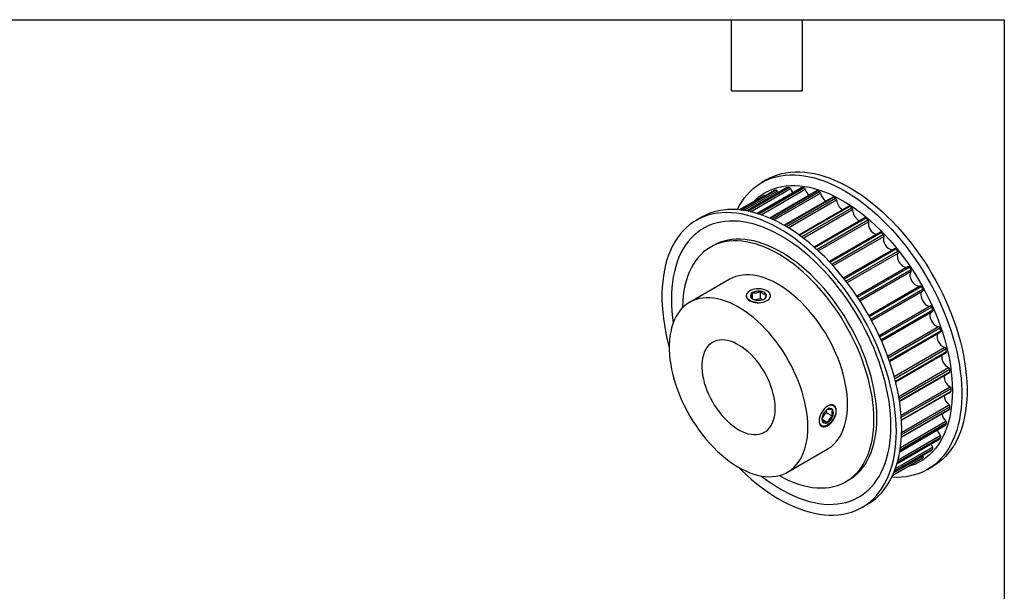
# Model space of a CAD drawing. Header units: millimetres. Extents: x 13 to 546, y 13 to 419.
# Tile 4 of 4: x 335 to 546, y 297 to 419. Entities that reach past the tile are written whole.
import ezdxf

# ---------------------------------------------------------------- set-up
doc = ezdxf.new("R2010")
doc.units = ezdxf.units.MM
doc.header["$LTSCALE"] = 2
doc.layers.add('TEXT', color=140, linetype='Continuous', lineweight=25)

msp = doc.modelspace()

# ---------------------------------------------------------------- linework, layer by layer
for p, q in [((495.275, 384.865), (494.144, 384.211)), ((496.79, 382.482), (489.614, 378.34)), ((489.617, 378.34), (496.806, 382.49)), ((489.737, 378.326), (497.163, 382.613)), ((490.274, 378.255), (497.459, 382.402)), ((499.613, 383.122), (490.977, 378.137)), ((490.991, 378.134), (499.655, 383.136)), ((491.241, 378.086), (500.05, 383.171)), ((491.773, 377.971), (500.338, 382.915)), ((502.697, 383.1), (493.17, 377.601)), ((493.202, 377.591), (502.768, 383.114)), ((493.538, 377.487), (503.193, 383.061)), ((494.036, 377.322), (503.465, 382.765)), ((505.974, 382.417), (495.897, 376.599)), ((495.948, 376.577), (506.075, 382.424)), ((496.336, 376.405), (506.52, 382.284)), ((496.79, 382.482), (496.806, 382.49)), ((496.792, 376.194), (506.772, 381.955)), ((494.599, 381.4), (489.347, 378.368)), ((509.371, 381.087), (498.942, 375.066)), ((499.013, 375.026), (509.503, 381.081)), ((499.431, 374.781), (509.958, 380.858)), ((499.841, 374.532), (510.183, 380.503)), ((512.81, 379.14), (502.152, 372.987)), ((502.242, 372.921), (512.974, 379.117)), ((502.672, 372.604), (513.43, 378.814)), ((503.036, 372.33), (513.623, 378.441)), ((481.27, 376.78), (480.139, 376.127)), ((516.217, 376.62), (505.407, 370.38)), ((505.516, 370.284), (516.412, 376.574)), ((505.944, 369.899), (516.857, 376.199)), ((506.261, 369.609), (517.015, 375.816)), ((519.514, 373.583), (508.609, 367.288)), ((508.734, 367.155), (519.74, 373.509)), ((509.148, 366.711), (520.165, 373.071)), ((509.418, 366.415), (520.283, 372.687)), ((483.815, 370.743), (483.179, 370.376)), ((522.628, 370.097), (511.668, 363.771)), ((511.807, 363.597), (522.882, 369.991)), ((512.195, 363.101), (523.278, 369.499)), ((512.42, 362.81), (523.354, 369.122)), ((525.489, 366.24), (514.51, 359.902)), ((514.657, 359.683), (525.77, 366.098)), ((515.011, 359.146), (526.127, 365.563)), ((515.19, 358.87), (526.159, 365.203)), ((487.178, 363.448), (478.693, 358.549)), ((491.596, 361.02), (491.465, 360.944)), ((492.21, 359.287), (492.21, 360.666)), ((493.883, 359.401), (493.883, 360.925)), ((517.065, 355.766), (528.04, 362.102)), ((517.216, 355.497), (528.338, 361.918)), ((517.528, 354.932), (528.648, 361.352)), ((517.664, 354.681), (528.641, 361.018)), ((519.28, 351.451), (530.236, 357.775)), ((519.426, 351.134), (530.529, 357.543)), ((519.688, 350.552), (530.786, 356.959)), ((519.786, 350.33), (530.76, 356.665)), ((521.109, 347.052), (532.013, 353.347)), ((521.24, 346.691), (532.294, 353.072)), ((521.447, 346.106), (532.492, 352.482)), ((521.513, 345.916), (532.45, 352.229)), ((522.515, 342.673), (533.331, 348.916)), ((522.624, 342.271), (533.594, 348.604)), ((522.772, 341.697), (533.729, 348.023)), ((522.812, 341.539), (533.676, 347.81)), ((523.481, 338.417), (534.16, 344.582)), ((523.557, 337.98), (534.4, 344.239)), ((523.646, 337.431), (534.468, 343.679)), ((523.666, 337.305), (534.408, 343.506)), ((524.006, 334.392), (534.482, 340.44)), ((524.04, 333.925), (534.694, 340.075)), ((524.071, 333.416), (534.694, 339.548)), ((524.076, 333.319), (534.631, 339.413)), ((507.953, 335.384), (508.025, 334.906)), ((524.068, 329.693), (534.341, 335.623)), ((524.072, 329.761), (534.4, 335.723)), ((524.094, 330.216), (534.468, 336.205)), ((524.111, 330.707), (534.291, 336.584)), ((507.09, 333.514), (508.284, 332.825)), ((508.025, 334.906), (509.345, 334.144)), ((508.153, 332.04), (508.284, 332.116)), ((523.708, 326.542), (533.542, 332.22)), ((523.715, 326.585), (533.594, 332.288)), ((523.779, 326.971), (533.729, 332.715)), ((523.854, 327.479), (533.589, 333.099)), ((523.117, 324.005), (532.254, 329.28)), ((523.123, 324.027), (532.294, 329.322)), ((523.208, 324.322), (532.492, 329.682)), ((523.346, 324.841), (532.393, 330.064)), ((499.691, 322.175), (508.177, 327.074)), ((522.509, 322.253), (530.505, 326.869)), ((522.512, 322.261), (530.529, 326.889)), ((522.583, 322.44), (530.786, 327.176)), ((522.774, 322.953), (530.73, 327.546)), ((530.529, 326.889), (530.505, 326.869)), ((522.181, 321.49), (528.338, 325.044)), ((522.181, 321.49), (528.334, 325.041)), ((522.199, 321.528), (528.648, 325.251)), ((522.407, 322.006), (528.636, 325.602)), ((528.338, 325.044), (528.334, 325.041)), ((528.556, 325.744), (528.636, 325.602)), ((529.641, 322.722), (530.772, 323.375)), ((512.176, 320.145), (512.813, 320.513)), ((515.636, 314.637), (516.768, 315.29))]:
    msp.add_line(p, q)
at = {"flags": 128}
for points in [[(488.915, 378.403), (489.311, 379.164), (489.83, 380.03), (490.393, 380.842), (491.001, 381.597), (491.651, 382.296), (492.343, 382.935), (493.074, 383.515), (493.844, 384.032), (494.651, 384.488), (495.493, 384.88), (496.369, 385.208), (497.276, 385.471), (498.213, 385.668), (499.178, 385.8), (500.169, 385.866), (501.184, 385.866), (502.221, 385.799), (503.277, 385.667), (504.352, 385.468), (505.441, 385.204), (506.544, 384.876), (507.658, 384.483), (508.78, 384.027), (509.909, 383.508), (511.042, 382.928), (512.176, 382.288), (513.31, 381.589), (514.441, 380.833), (515.567, 380.02), (516.685, 379.154), (517.794, 378.235), (518.89, 377.265), (519.973, 376.247), (521.038, 375.182), (522.085, 374.072), (523.111, 372.921), (524.115, 371.73), (525.093, 370.502), (526.044, 369.239), (526.967, 367.943), (527.858, 366.618), (528.717, 365.266), (529.542, 363.89), (530.33, 362.493), (531.081, 361.077), (531.793, 359.646), (532.464, 358.202), (533.093, 356.749), (533.679, 355.289), (534.22, 353.825), (534.716, 352.36), (535.165, 350.898), (535.566, 349.44), (535.919, 347.991), (536.223, 346.554), (536.477, 345.13), (536.681, 343.723), (536.835, 342.337), (536.937, 340.973), (536.988, 339.634), (536.988, 338.324), (536.937, 337.045), (536.835, 335.799), (536.681, 334.589), (536.477, 333.418), (536.223, 332.288), (535.919, 331.201), (535.566, 330.16), (535.165, 329.166), (534.716, 328.222), (534.22, 327.33), (533.679, 326.491), (533.093, 325.707), (532.464, 324.979), (531.793, 324.31), (531.081, 323.701), (530.33, 323.152), (529.542, 322.665), (528.717, 322.241), (527.858, 321.881), (526.967, 321.586), (526.044, 321.355), (525.093, 321.191), (524.115, 321.092), (523.111, 321.059), (522.085, 321.092), (521.996, 321.098)], [(495.275, 384.865), (495.782, 385.141), (496.624, 385.533), (497.5, 385.861), (498.407, 386.124), (499.344, 386.322), (500.309, 386.453), (501.3, 386.519), (502.315, 386.519), (503.352, 386.452), (504.409, 386.32), (505.483, 386.121), (506.573, 385.858), (507.675, 385.529), (508.789, 385.136), (509.911, 384.68), (511.04, 384.161), (512.173, 383.582), (513.308, 382.941), (514.441, 382.242), (515.573, 381.486), (516.698, 380.673), (517.817, 379.807), (518.925, 378.888), (520.022, 377.918), (521.104, 376.9), (522.17, 375.835), (523.217, 374.726), (524.243, 373.574), (525.246, 372.383), (526.224, 371.155), (527.176, 369.892), (528.098, 368.596), (528.99, 367.271), (529.849, 365.919), (530.673, 364.544), (531.462, 363.146), (532.213, 361.731), (532.924, 360.299), (533.595, 358.855), (534.224, 357.402), (534.81, 355.942), (535.351, 354.478), (535.847, 353.013), (536.296, 351.551), (536.697, 350.093), (537.05, 348.644), (537.354, 347.207), (537.609, 345.783), (537.813, 344.376), (537.966, 342.99), (538.068, 341.626), (538.12, 340.287), (538.12, 338.977), (538.068, 337.698), (537.966, 336.452), (537.813, 335.243), (537.609, 334.072), (537.354, 332.941), (537.05, 331.855), (536.697, 330.813), (536.296, 329.82), (535.847, 328.875), (535.351, 327.983), (534.81, 327.144), (534.224, 326.36), (533.595, 325.633), (532.924, 324.963), (532.213, 324.354), (531.462, 323.805), (530.772, 323.375)], [(492.438, 380.152), (492.841, 380.542), (493.534, 381.132), (494.267, 381.661), (495.037, 382.126), (495.844, 382.529), (496.684, 382.867), (497.558, 383.14), (498.461, 383.347), (499.394, 383.487), (500.353, 383.562), (501.336, 383.569), (502.342, 383.51), (503.367, 383.384), (504.411, 383.192), (505.47, 382.934), (506.542, 382.611), (507.625, 382.223), (508.716, 381.772), (509.814, 381.257), (510.915, 380.681), (512.017, 380.045), (513.118, 379.35), (514.216, 378.597), (515.307, 377.788), (516.39, 376.926), (517.463, 376.011), (518.522, 375.046), (519.565, 374.034), (520.591, 372.975), (521.596, 371.873), (522.58, 370.73), (523.539, 369.549), (524.471, 368.332), (525.375, 367.081), (526.248, 365.8), (527.089, 364.491), (527.895, 363.158), (528.665, 361.803), (529.398, 360.429), (530.091, 359.039), (530.743, 357.636), (531.353, 356.223), (531.919, 354.804), (532.44, 353.382), (532.915, 351.959), (533.343, 350.539), (533.722, 349.125), (534.053, 347.719), (534.334, 346.326), (534.565, 344.948), (534.745, 343.588), (534.874, 342.25), (534.952, 340.935), (534.977, 339.648), (534.952, 338.39), (534.874, 337.165), (534.745, 335.975), (534.565, 334.823), (534.334, 333.712), (534.053, 332.643), (533.722, 331.62), (533.343, 330.644), (532.915, 329.718), (532.44, 328.844), (531.919, 328.023), (531.353, 327.257), (530.743, 326.549), (530.091, 325.899), (529.398, 325.309), (528.665, 324.781), (527.895, 324.315), (527.089, 323.912), (526.248, 323.574), (525.375, 323.302), (525.273, 323.275)], [(497.459, 382.402), (497.652, 382.067), (497.689, 382.012)], [(499.613, 383.122), (499.621, 383.127), (499.655, 383.136)], [(522.99, 330.891), (522.964, 332.215), (522.887, 333.567), (522.76, 334.943), (522.581, 336.34), (522.352, 337.755), (522.072, 339.186), (521.744, 340.63), (521.366, 342.083), (520.941, 343.543), (520.469, 345.007), (519.95, 346.472), (519.387, 347.935), (518.779, 349.392), (518.129, 350.841), (517.437, 352.279), (516.706, 353.703), (515.936, 355.109), (515.129, 356.496), (514.287, 357.861), (513.412, 359.199), (512.504, 360.51), (511.567, 361.79), (510.602, 363.036), (509.611, 364.246), (508.596, 365.417), (507.559, 366.548), (506.503, 367.635), (505.429, 368.677), (504.339, 369.671), (503.236, 370.616), (502.122, 371.509), (501, 372.349), (499.871, 373.133), (498.739, 373.861), (497.604, 374.531), (496.47, 375.141), (495.339, 375.691), (494.213, 376.178), (493.095, 376.603), (491.986, 376.963), (490.89, 377.26), (489.808, 377.491), (488.742, 377.656), (487.695, 377.756), (486.669, 377.789), (485.666, 377.757), (484.687, 377.658), (483.736, 377.493), (482.813, 377.263), (481.922, 376.967), (481.063, 376.607), (480.238, 376.183), (479.45, 375.696), (478.699, 375.148), (477.987, 374.538), (477.316, 373.869), (476.687, 373.142), (476.101, 372.358), (475.56, 371.519), (475.065, 370.626), (474.616, 369.682), (474.214, 368.688), (473.861, 367.647), (473.557, 366.56), (473.303, 365.43), (473.099, 364.259), (472.946, 363.049), (472.843, 361.804), (472.792, 360.524), (472.792, 359.214), (472.843, 357.876), (472.946, 356.512), (473.099, 355.125), (473.303, 353.719), (473.557, 352.295), (473.861, 350.857), (474.214, 349.408), (474.343, 348.922)], [(524.121, 331.544), (524.096, 332.868), (524.019, 334.22), (523.891, 335.596), (523.712, 336.993), (523.483, 338.408), (523.204, 339.839), (522.875, 341.283), (522.498, 342.736), (522.073, 344.197), (521.6, 345.661), (521.082, 347.125), (520.518, 348.588), (519.911, 350.045), (519.26, 351.494), (518.569, 352.932), (517.837, 354.356), (517.067, 355.763), (516.261, 357.15), (515.419, 358.514), (514.543, 359.853), (513.636, 361.163), (512.699, 362.443), (511.734, 363.689), (510.743, 364.899), (509.728, 366.07), (508.691, 367.201), (507.634, 368.288), (506.56, 369.33), (505.47, 370.324), (504.368, 371.269), (503.254, 372.162), (502.131, 373.002), (501.003, 373.786), (499.87, 374.514), (498.735, 375.184), (497.601, 375.794), (496.47, 376.344), (495.345, 376.831), (494.226, 377.256), (493.118, 377.617), (492.021, 377.913), (490.939, 378.144), (489.873, 378.31), (488.826, 378.409), (487.8, 378.443), (486.797, 378.41), (485.819, 378.311), (484.867, 378.146), (483.945, 377.916), (483.053, 377.62), (482.194, 377.26), (481.37, 376.836), (481.27, 376.78)], [(521.825, 332.055), (521.799, 333.343), (521.722, 334.657), (521.593, 335.996), (521.413, 337.356), (521.182, 338.734), (520.901, 340.127), (520.57, 341.532), (520.19, 342.946), (519.763, 344.366), (519.288, 345.789), (518.767, 347.212), (518.201, 348.631), (517.591, 350.043), (516.939, 351.446), (516.246, 352.836), (515.513, 354.21), (514.743, 355.565), (513.937, 356.899), (513.096, 358.207), (512.223, 359.488), (511.319, 360.739), (510.386, 361.956), (509.428, 363.138), (508.444, 364.281), (507.439, 365.382), (506.413, 366.441), (505.369, 367.454), (504.31, 368.418), (503.238, 369.333), (502.155, 370.196), (501.064, 371.004), (499.966, 371.757), (498.865, 372.452), (497.763, 373.089), (496.662, 373.665), (495.564, 374.179), (494.473, 374.631), (493.39, 375.018), (492.318, 375.342), (491.259, 375.6), (490.215, 375.792), (489.189, 375.917), (488.184, 375.977), (487.2, 375.969), (486.242, 375.895), (485.309, 375.754), (484.405, 375.547), (483.532, 375.274), (482.691, 374.936), (481.885, 374.534), (481.115, 374.068), (480.382, 373.54), (479.689, 372.95), (479.037, 372.3), (478.427, 371.591), (477.861, 370.826), (477.34, 370.005), (476.865, 369.13), (476.438, 368.204), (476.058, 367.228), (475.727, 366.205), (475.446, 365.137), (475.215, 364.025), (475.035, 362.873), (474.906, 361.683), (474.829, 360.458), (474.803, 359.201), (474.829, 357.913), (474.906, 356.599), (475.035, 355.26), (475.181, 354.13)], [(518.184, 333.423), (518.158, 334.627), (518.08, 335.859), (517.951, 337.114), (517.771, 338.39), (517.539, 339.683), (517.258, 340.991), (516.927, 342.309), (516.548, 343.635), (516.121, 344.964), (515.647, 346.295), (515.128, 347.623), (514.565, 348.944), (513.959, 350.257), (513.312, 351.557), (512.626, 352.841), (511.902, 354.106), (511.142, 355.348), (510.347, 356.565), (509.521, 357.754), (508.665, 358.911), (507.782, 360.033), (506.872, 361.119), (505.94, 362.164), (504.986, 363.166), (504.014, 364.123), (503.026, 365.033), (502.025, 365.892), (501.013, 366.7), (499.992, 367.453), (498.965, 368.15), (497.935, 368.79), (496.905, 369.37), (495.876, 369.889), (494.852, 370.346), (493.835, 370.739), (492.828, 371.068), (491.833, 371.332), (490.853, 371.53), (489.89, 371.662), (488.947, 371.727), (488.025, 371.725), (487.128, 371.656), (486.258, 371.521), (485.417, 371.319), (484.607, 371.052), (483.829, 370.719), (483.087, 370.322), (482.381, 369.862), (481.714, 369.339), (481.088, 368.756), (480.503, 368.114), (479.962, 367.413), (479.465, 366.657), (479.015, 365.847), (478.612, 364.984), (478.256, 364.072), (477.95, 363.112), (477.694, 362.108), (477.488, 361.06), (477.333, 359.973), (477.23, 358.849), (477.178, 357.69), (477.173, 357.37)], [(518.82, 333.79), (518.794, 334.995), (518.717, 336.226), (518.587, 337.482), (518.407, 338.758), (518.176, 340.051), (517.895, 341.358), (517.564, 342.676), (517.184, 344.002), (516.757, 345.332), (516.284, 346.662), (515.765, 347.99), (515.201, 349.312), (514.596, 350.624), (513.949, 351.924), (513.262, 353.208), (512.538, 354.473), (511.778, 355.716), (510.984, 356.933), (510.158, 358.121), (509.302, 359.278), (508.418, 360.401), (507.509, 361.486), (506.576, 362.531), (505.623, 363.533), (504.651, 364.491), (503.663, 365.4), (502.661, 366.26), (501.649, 367.067), (500.628, 367.82), (499.602, 368.518), (498.572, 369.157), (497.541, 369.737), (496.512, 370.256), (495.488, 370.713), (494.472, 371.106), (493.464, 371.436), (492.469, 371.699), (491.489, 371.898), (490.526, 372.029), (489.583, 372.094), (488.662, 372.092), (487.765, 372.024), (486.895, 371.888), (486.053, 371.687), (485.243, 371.419), (484.466, 371.087), (483.815, 370.743)], [(522.628, 370.097), (522.649, 370.106), (522.684, 370.111), (522.722, 370.106), (522.763, 370.09), (522.804, 370.065), (522.844, 370.032), (522.882, 369.991)], [(523.354, 369.122), (523.244, 368.896), (523.19, 368.618), (523.194, 368.299), (523.255, 367.956), (523.372, 367.603), (523.538, 367.256), (523.747, 366.931), (523.988, 366.642), (524.251, 366.404), (524.524, 366.225), (524.795, 366.115), (525.051, 366.079), (525.27, 366.114)], [(525.489, 366.24), (525.503, 366.247), (525.537, 366.254), (525.574, 366.251), (525.615, 366.238), (525.656, 366.215), (525.697, 366.183), (525.735, 366.144), (525.77, 366.098)], [(526.159, 365.203), (526.014, 365.019), (525.92, 364.776), (525.883, 364.485), (525.904, 364.157), (525.982, 363.809), (526.114, 363.456), (526.294, 363.114), (526.513, 362.799), (526.762, 362.524), (527.029, 362.302), (527.303, 362.143), (527.571, 362.055), (527.82, 362.041), (528.04, 362.102)], [(512.527, 336.688), (512.501, 337.709), (512.425, 338.757), (512.297, 339.826), (512.119, 340.914), (511.891, 342.018), (511.615, 343.132), (511.29, 344.254), (510.918, 345.379), (510.501, 346.504), (510.039, 347.625), (509.535, 348.737), (508.99, 349.837), (508.406, 350.922), (507.785, 351.987), (507.129, 353.029), (506.441, 354.044), (505.722, 355.029), (504.976, 355.981), (504.204, 356.895), (503.41, 357.769), (502.597, 358.6), (501.766, 359.385), (500.921, 360.121), (500.065, 360.807), (499.201, 361.438), (498.331, 362.014), (497.46, 362.532), (496.589, 362.99), (495.721, 363.388), (494.861, 363.723), (494.01, 363.994), (493.172, 364.201), (492.349, 364.342), (491.545, 364.418), (490.762, 364.427), (490.003, 364.371), (489.27, 364.248), (488.566, 364.06), (487.894, 363.808), (487.255, 363.491), (487.178, 363.448)], [(491.596, 358.897), (491.934, 358.733), (492.314, 358.604), (492.727, 358.515), (493.16, 358.466), (493.6, 358.461), (494.037, 358.498), (494.455, 358.578), (494.845, 358.698), (495.194, 358.853), (495.492, 359.041), (495.731, 359.255), (495.904, 359.489), (496.006, 359.736), (496.034, 359.991), (495.988, 360.244), (495.867, 360.489), (495.677, 360.718), (495.423, 360.926), (495.111, 361.106), (494.751, 361.253), (494.353, 361.363), (493.929, 361.432), (493.49, 361.459), (493.05, 361.443), (492.621, 361.384), (492.215, 361.284), (491.845, 361.146), (491.52, 360.974), (491.25, 360.773), (491.044, 360.548), (490.906, 360.306), (490.84, 360.054), (490.85, 359.8), (490.933, 359.55), (491.089, 359.312), (491.312, 359.092), (491.596, 358.897)], [(528.04, 362.102), (528.073, 362.111), (528.11, 362.111), (528.15, 362.1), (528.191, 362.079), (528.232, 362.049), (528.271, 362.011), (528.307, 361.967), (528.338, 361.918)], [(528.575, 360.98), (528.458, 360.879), (528.327, 360.677), (528.25, 360.418), (528.23, 360.114), (528.269, 359.779), (528.363, 359.428), (528.51, 359.077), (528.703, 358.741), (528.932, 358.436), (529.187, 358.176), (529.458, 357.972), (529.731, 357.834), (529.994, 357.767), (530.236, 357.775)], [(528.648, 361.352), (528.673, 361.3), (528.691, 361.246), (528.701, 361.194), (528.703, 361.145), (528.698, 361.102), (528.684, 361.064), (528.664, 361.035), (528.641, 361.018)], [(504.042, 331.79), (504.016, 332.811), (503.939, 333.858), (503.812, 334.928), (503.634, 336.016), (503.406, 337.119), (503.129, 338.234), (502.805, 339.355), (502.433, 340.481), (502.016, 341.606), (501.554, 342.726), (501.05, 343.839), (500.505, 344.939), (499.921, 346.024), (499.3, 347.089), (498.644, 348.131), (497.956, 349.146), (497.237, 350.131), (496.491, 351.082), (495.719, 351.996), (494.925, 352.871), (494.111, 353.702), (493.281, 354.487), (492.436, 355.223), (491.58, 355.908), (490.716, 356.54), (489.846, 357.115), (488.974, 357.633), (488.103, 358.092), (487.236, 358.489), (486.376, 358.824), (485.525, 359.095), (484.687, 359.302), (483.864, 359.443), (483.06, 359.519), (482.277, 359.529), (481.517, 359.472), (480.785, 359.35), (480.081, 359.162), (479.408, 358.909), (478.77, 358.593), (478.167, 358.213), (477.602, 357.772), (477.077, 357.271), (476.594, 356.712), (476.155, 356.096), (475.76, 355.427), (475.412, 354.705), (475.111, 353.933), (474.858, 353.115), (474.656, 352.253), (474.503, 351.35), (474.401, 350.41), (474.349, 349.434), (474.349, 348.427), (474.401, 347.393), (474.503, 346.334), (474.656, 345.255), (474.858, 344.158), (475.111, 343.049), (475.412, 341.93), (475.76, 340.806), (476.155, 339.681), (476.594, 338.558), (477.077, 337.441), (477.602, 336.334), (478.167, 335.241), (478.77, 334.165), (479.408, 333.111), (480.081, 332.082), (480.785, 331.082), (481.517, 330.113), (482.277, 329.18), (483.06, 328.286), (483.864, 327.433), (484.687, 326.624), (485.525, 325.863), (486.376, 325.152), (487.236, 324.494), (488.103, 323.89), (488.974, 323.342), (489.846, 322.854), (490.716, 322.426), (491.58, 322.06), (492.436, 321.756), (493.281, 321.517), (494.111, 321.343), (494.925, 321.235), (495.719, 321.192), (496.491, 321.216), (497.237, 321.305), (497.956, 321.46), (498.644, 321.681), (499.3, 321.965), (499.921, 322.314), (500.505, 322.724), (501.05, 323.195), (501.554, 323.725), (502.016, 324.313), (502.433, 324.956), (502.805, 325.652), (503.129, 326.399), (503.406, 327.194), (503.634, 328.034), (503.812, 328.917), (503.939, 329.84), (504.016, 330.798), (504.042, 331.79)], [(530.39, 356.452), (530.357, 356.411), (530.242, 356.191), (530.182, 355.918), (530.179, 355.603), (530.235, 355.262), (530.346, 354.909), (530.507, 354.56), (530.711, 354.232), (530.949, 353.939), (531.211, 353.694), (531.483, 353.509), (531.755, 353.392), (532.013, 353.347)], [(530.786, 356.959), (530.806, 356.906), (530.818, 356.853), (530.822, 356.804), (530.818, 356.758), (530.806, 356.719), (530.787, 356.688), (530.762, 356.666), (530.76, 356.665)], [(532.492, 352.482), (532.506, 352.43), (532.512, 352.379), (532.51, 352.333), (532.5, 352.292), (532.483, 352.259), (532.459, 352.235), (532.45, 352.229)], [(497.05, 335.826), (497.024, 336.581), (496.946, 337.36), (496.816, 338.16), (496.635, 338.975), (496.405, 339.799), (496.127, 340.626), (495.803, 341.452), (495.434, 342.27), (495.025, 343.076), (494.576, 343.864), (494.092, 344.628), (493.574, 345.364), (493.028, 346.067), (492.457, 346.732), (491.863, 347.354), (491.252, 347.93), (490.627, 348.455), (489.992, 348.927), (489.353, 349.342), (488.712, 349.696), (488.074, 349.989), (487.444, 350.218), (486.825, 350.381), (486.222, 350.477), (485.639, 350.506), (485.08, 350.468), (484.548, 350.362), (484.047, 350.19), (483.58, 349.953), (483.15, 349.651), (482.761, 349.288), (482.414, 348.865), (482.113, 348.386), (481.858, 347.853), (481.653, 347.271), (481.498, 346.642), (481.393, 345.972), (481.341, 345.265), (481.341, 344.524), (481.393, 343.756), (481.498, 342.966), (481.653, 342.158), (481.858, 341.338), (482.113, 340.512), (482.414, 339.685), (482.761, 338.862), (483.15, 338.049), (483.58, 337.252), (484.047, 336.475), (484.548, 335.724), (485.08, 335.004), (485.639, 334.32), (486.222, 333.676), (486.825, 333.076), (487.444, 332.525), (488.074, 332.026), (488.712, 331.583), (489.353, 331.198), (489.992, 330.874), (490.627, 330.613), (491.252, 330.417), (491.863, 330.287), (492.457, 330.224), (493.028, 330.229), (493.574, 330.301), (494.092, 330.44), (494.576, 330.645), (495.025, 330.914), (495.434, 331.247), (495.803, 331.64), (496.127, 332.092), (496.405, 332.598), (496.635, 333.156), (496.816, 333.762), (496.946, 334.412), (497.024, 335.101), (497.05, 335.826)], [(506.446, 333.178), (506.472, 332.834), (506.551, 332.531), (506.679, 332.277), (506.854, 332.08), (507.07, 331.944), (507.32, 331.875), (507.599, 331.873), (507.897, 331.94), (508.206, 332.073), (508.518, 332.268), (508.823, 332.52), (509.112, 332.821), (509.377, 333.163), (509.611, 333.536), (509.807, 333.93), (509.959, 334.332), (510.063, 334.731), (510.116, 335.117), (510.116, 335.477), (510.063, 335.801), (509.959, 336.081), (509.807, 336.307), (509.611, 336.474), (509.377, 336.577), (509.112, 336.613), (508.823, 336.58), (508.518, 336.48), (508.206, 336.315), (507.897, 336.091), (507.599, 335.813), (507.32, 335.49), (507.07, 335.132), (506.854, 334.747), (506.679, 334.348), (506.551, 333.946), (506.472, 333.552), (506.446, 333.178)], [(508.66, 336.504), (508.964, 336.57), (509.478, 336.436), (509.688, 336.275), (509.856, 336.058), (509.974, 335.791), (510.04, 335.482), (510.049, 335.144), (510.003, 334.784), (509.754, 334.039), (509.326, 333.322), (509.062, 332.997), (508.776, 332.706), (508.479, 332.458), (508.179, 332.259), (507.887, 332.116), (507.609, 332.03), (507.122, 332.043), (506.923, 332.143), (506.76, 332.303), (506.637, 332.521), (506.556, 332.791), (506.516, 333.219), (506.516, 333.219)], [(508.177, 327.074), (508.406, 327.212), (508.99, 327.622), (509.535, 328.094), (510.039, 328.624), (510.501, 329.212), (510.918, 329.855), (511.29, 330.551), (511.615, 331.298), (511.891, 332.093), (512.119, 332.933), (512.297, 333.816), (512.425, 334.738), (512.501, 335.697), (512.527, 336.688)], [(497.91, 321.448), (497.935, 321.434), (498.965, 320.884), (499.992, 320.396), (501.013, 319.971), (502.025, 319.609), (503.026, 319.313), (504.014, 319.082), (504.986, 318.917), (505.94, 318.818), (506.872, 318.787), (507.782, 318.822), (508.665, 318.924), (509.521, 319.093), (510.347, 319.327), (511.142, 319.628), (511.902, 319.992), (512.626, 320.421), (513.312, 320.913), (513.959, 321.466), (514.565, 322.079), (515.128, 322.751), (515.647, 323.479), (516.121, 324.263), (516.548, 325.099), (516.927, 325.987), (517.258, 326.923), (517.539, 327.906), (517.771, 328.932), (517.951, 330), (518.08, 331.106), (518.158, 332.248), (518.184, 333.423)], [(512.813, 320.513), (513.262, 320.789), (513.949, 321.28), (514.596, 321.833), (515.201, 322.446), (515.765, 323.118), (516.284, 323.847), (516.757, 324.63), (517.184, 325.467), (517.564, 326.354), (517.895, 327.29), (518.176, 328.273), (518.407, 329.299), (518.587, 330.367), (518.717, 331.473), (518.794, 332.615), (518.82, 333.79)], [(494.108, 321.344), (494.473, 321.06), (495.564, 320.252), (496.662, 319.499), (497.763, 318.804), (498.865, 318.167), (499.966, 317.591), (501.064, 317.077), (502.155, 316.625), (503.238, 316.237), (504.31, 315.914), (505.369, 315.656), (506.413, 315.464), (507.439, 315.338), (508.444, 315.279), (509.428, 315.287), (510.386, 315.361), (511.319, 315.502), (512.223, 315.709), (513.096, 315.982), (513.937, 316.32), (514.743, 316.722), (515.513, 317.188), (516.246, 317.716), (516.939, 318.306), (517.591, 318.956), (518.201, 319.665), (518.767, 320.43), (519.288, 321.251), (519.763, 322.126), (520.19, 323.052), (520.57, 324.028), (520.901, 325.051), (521.182, 326.119), (521.413, 327.231), (521.593, 328.383), (521.722, 329.572), (521.799, 330.797), (521.825, 332.055)], [(516.768, 315.29), (517.067, 315.469), (517.837, 315.987), (518.569, 316.566), (519.26, 317.206), (519.911, 317.904), (520.518, 318.66), (521.082, 319.472), (521.6, 320.338), (522.073, 321.256), (522.498, 322.226), (522.875, 323.243), (523.204, 324.308), (523.483, 325.416), (523.712, 326.567), (523.891, 327.758), (524.019, 328.986), (524.096, 330.249), (524.121, 331.544)], [(489.179, 323.223), (489.808, 322.602), (490.89, 321.584), (491.986, 320.614), (493.095, 319.695), (494.213, 318.828), (495.339, 318.016), (496.47, 317.259), (497.604, 316.56), (498.739, 315.92), (499.871, 315.34), (501, 314.822), (502.122, 314.365), (503.236, 313.973), (504.339, 313.644), (505.429, 313.38), (506.503, 313.182), (507.559, 313.049), (508.596, 312.983), (509.611, 312.982), (510.602, 313.048), (511.567, 313.18), (512.504, 313.378), (513.412, 313.641), (514.287, 313.969), (515.129, 314.361), (515.936, 314.816), (516.706, 315.334), (517.437, 315.913), (518.129, 316.553), (518.779, 317.251), (519.387, 318.007), (519.95, 318.819), (520.469, 319.685), (520.941, 320.603), (521.366, 321.572), (521.744, 322.59), (522.072, 323.655), (522.352, 324.763), (522.581, 325.914), (522.76, 327.105), (522.887, 328.333), (522.964, 329.596), (522.99, 330.891)], [(532.294, 329.322), (532.272, 329.294), (532.254, 329.28)], [(530.368, 328.191), (530.522, 327.872), (530.73, 327.546)], [(528.636, 325.602), (528.664, 325.55), (528.684, 325.497), (528.698, 325.444), (528.703, 325.394), (528.701, 325.348), (528.691, 325.308), (528.673, 325.275), (528.648, 325.251)]]:
    msp.add_lwpolyline(points, dxfattribs=at)
for centre, radius, start, end in [((500.677, 371.804), 11.366, 108.01135, 109.91461), ((497.169, 382.308), 0.305, 18.07052, 91.15618), ((501.03, 369.985), 13.223, 94.24923, 95.96981), ((499.994, 382.818), 0.357, 15.77235, 80.90285), ((503.223, 384.048), 3.099, 201.42675, 220.36043), ((502.752, 383.004), 0.111, 81.74347, 119.42353), ((500.936, 366.613), 16.602, 82.1879, 83.66627), ((503.071, 382.675), 0.405, 12.89298, 72.46254), ((506.343, 383.597), 2.995, 196.11443, 226.23167), ((506.032, 382.306), 0.125, 70.10455, 117.70938), ((499.875, 361.881), 21.458, 71.95933, 73.20524), ((506.337, 381.883), 0.441, 9.38111, 65.46344), ((509.623, 382.495), 2.901, 190.71872, 232.13521), ((494.661, 381.217), 0.193, 39.31237, 108.75895), ((509.432, 380.962), 0.139, 59.27325, 116.06292), ((497.584, 356.22), 27.571, 63.3334, 64.38759), ((509.725, 380.461), 0.46, 5.18615, 59.60359), ((512.963, 380.751), 2.79, 185.10682, 238.21663), ((512.873, 378.995), 0.158, 50.3007, 113.49012), ((494.126, 350.23), 34.492, 55.9688, 56.87678), ((513.164, 378.44), 0.459, 0.21753, 54.66188), ((516.265, 378.392), 2.643, 178.92051, 244.84398), ((516.282, 376.459), 0.174, 41.37995, 111.79098), ((489.881, 344.569), 41.572, 49.54018, 50.34189), ((516.578, 375.86), 0.44, 354.32484, 50.49006), ((519.447, 375.461), 2.457, 171.68748, 252.49735), ((519.576, 373.392), 0.201, 35.42712, 107.99897), ((485.477, 339.835), 48.04, 43.77545, 44.50348), ((519.889, 372.776), 0.403, 347.28445, 46.99922), ((522.555, 372.101), 2.346, 165.54449, 259.04648), ((481.676, 336.462), 53.123, 38.45417, 39.13498), ((523.022, 369.251), 0.356, 338.7918, 44.13956), ((479.221, 334.641), 56.181, 33.39423, 34.05011), ((525.901, 365.361), 0.303, 328.4735, 41.85859), ((492.48, 359.954), 0.761, 110.74208, 199.461), ((493.432, 358.304), 2.659, 80.2289, 117.35717), ((493.789, 359.346), 1.581, 33.43888, 86.5665), ((478.689, 334.297), 56.815, 28.43687, 29.08787), ((493.081, 360.571), 1.581, 213.43888, 266.5665), ((493.438, 361.613), 2.659, 260.2289, 297.35717), ((494.39, 359.964), 0.761, 290.74208, 19.461), ((530.214, 357.446), 0.33, 17.06493, 86.12015), ((480.377, 335.111), 54.94, 23.43257, 24.09828), ((531.926, 352.977), 0.381, 14.50477, 76.76206), ((484.237, 336.591), 50.805, 18.22755, 18.92892), ((534.128, 351.209), 2.427, 164.7763, 250.8232), ((533.179, 348.521), 0.423, 11.33519, 69.03703), ((489.88, 338.181), 44.939, 12.65005, 13.4112), ((533.555, 347.953), 0.187, 310.06879, 21.73759), ((535.252, 346.884), 2.548, 171.38249, 244.62948), ((533.952, 344.18), 0.452, 7.51265, 62.60219), ((496.646, 339.372), 38.067, 6.49556, 7.34577), ((534.308, 343.638), 0.165, 307.19426, 14.43895), ((535.951, 342.757), 2.743, 178.81119, 237.63056), ((534.232, 340.051), 0.462, 2.97118, 57.19365), ((534.544, 339.535), 0.15, 305.51976, 5.03591), ((503.72, 339.812), 30.974, 359.51226, 0.48774), ((536.052, 338.835), 2.859, 184.93642, 231.95951), ((509.718, 333.415), 2.658, 122.63797, 159.77289), ((508.766, 335.064), 0.762, 40.5328, 129.24817), ((507.93, 334.851), 1.581, 333.43643, 26.56357), ((534.016, 336.224), 0.453, 357.59421, 52.62572), ((534.271, 335.732), 0.13, 302.58409, 355.95839), ((510.288, 339.372), 24.387, 351.39308, 352.53714), ((508.638, 333.627), 1.581, 153.43643, 206.56357), ((506.85, 335.063), 2.658, 302.63797, 339.77289), ((535.64, 335.253), 2.975, 190.97531, 226.40787), ((507.802, 333.415), 0.762, 220.5328, 309.24817), ((534.697, 332.077), 3.059, 196.75715, 221.1575), ((533.481, 332.32), 0.117, 301.27711, 344.33901), ((533.309, 332.78), 0.425, 351.19859, 48.77978), ((515.679, 338.181), 18.86, 341.7939, 343.1518), ((519.488, 336.59), 14.725, 330.42067, 332.02211), ((532.126, 329.791), 0.382, 343.5232, 45.58848), ((521.64, 335.109), 12.107, 317.23668, 319.06137), ((530.488, 327.32), 0.331, 334.22766, 43.00825), ((522.39, 334.295), 10.998, 302.74052, 304.68595)]:
    msp.add_arc(centre, radius, start, end)
for points, knots in [([(491.762, 359.7), (491.797, 359.72), (491.833, 359.75), (491.907, 359.843), (491.946, 359.908), (492.064, 360.16), (492.14, 360.403), (492.21, 360.666)], [0, 0, 0, 0, 0.25, 0.25, 0.5, 0.5, 1, 1, 1, 1]), ([(492.21, 360.666), (492.341, 360.631), (492.475, 360.604), (492.751, 360.58), (492.898, 360.583), (493.336, 360.65), (493.62, 360.773), (493.883, 360.925)], [0, 0, 0, 0, 0.25, 0.25, 0.5, 0.5, 1, 1, 1, 1]), ([(493.883, 360.925), (493.978, 360.815), (494.078, 360.709), (494.283, 360.524), (494.388, 360.444), (494.604, 360.319), (494.708, 360.278), (494.914, 360.227), (495.013, 360.217), (495.108, 360.217)], [0, 0, 0, 0, 0.25, 0.25, 0.5, 0.5, 0.75, 0.75, 1, 1, 1, 1]), ([(493.259, 358.472), (493.179, 358.478), (492.959, 358.496), (492.609, 358.568), (492.222, 358.681), (491.869, 358.824), (491.562, 358.993), (491.228, 359.244), (490.966, 359.551), (490.966, 359.799), (490.966, 359.899)], [0, 0, 0, 0, 0.0639175, 0.1766387, 0.2893928, 0.4021436, 0.5142082, 0.6262737, 0.8489649, 1, 1, 1, 1]), ([(492.253, 359.253), (492.146, 359.331), (491.975, 359.456), (491.82, 359.633), (491.762, 359.7)], [0, 0, 0, 0, 0.6211094, 1, 1, 1, 1]), ([(492.498, 359.132), (492.548, 359.13), (492.746, 359.12), (493.219, 359.171), (493.626, 359.312), (493.883, 359.401)], [0, 0, 0, 0, 0.1101552, 0.4376429, 1, 1, 1, 1]), ([(493.883, 359.401), (493.927, 359.361), (494.054, 359.247), (494.184, 359.152), (494.268, 359.089)], [0, 0, 0, 0, 0.3498229, 1, 1, 1, 1]), ([(495.108, 360.217), (495.073, 360.087), (495.037, 359.963), (494.963, 359.736), (494.924, 359.631), (494.806, 359.378), (494.73, 359.292), (494.66, 359.252)], [0, 0, 0, 0, 0.25, 0.25, 0.5, 0.5, 1, 1, 1, 1]), ([(508.284, 335.653), (508.319, 335.674), (508.363, 335.689), (508.481, 335.707), (508.556, 335.709), (508.833, 335.685), (509.082, 335.629), (509.345, 335.559)], [0, 0, 0, 0, 0.25, 0.25, 0.5, 0.5, 1, 1, 1, 1]), ([(509.345, 335.559), (509.297, 335.476), (509.256, 335.385), (509.197, 335.182), (509.181, 335.07), (509.181, 334.821), (509.197, 334.691), (509.256, 334.42), (509.297, 334.281), (509.345, 334.144)], [0, 0, 0, 0, 0.25, 0.25, 0.5, 0.5, 0.75, 0.75, 1, 1, 1, 1]), ([(506.516, 333.219), (506.521, 333.336), (506.53, 333.571), (506.615, 334.076), (506.759, 334.463), (506.855, 334.719)], [0, 0, 0, 0, 0.2527877, 0.5055804, 1, 1, 1, 1]), ([(507.224, 332.92), (507.19, 333.02), (507.107, 333.263), (507.087, 333.492), (507.075, 333.626)], [0, 0, 0, 0, 0.4123484, 1, 1, 1, 1]), ([(508.025, 334.906), (507.907, 334.807), (507.666, 334.607), (507.327, 334.241), (507.173, 333.952), (507.09, 333.796)], [0, 0, 0, 0, 0.3100828, 0.6268869, 1, 1, 1, 1]), ([(509.345, 334.144), (509.214, 334.069), (509.089, 333.987), (508.855, 333.802), (508.745, 333.697), (508.467, 333.352), (508.355, 333.088), (508.284, 332.825)], [0, 0, 0, 0, 0.25, 0.25, 0.5, 0.5, 1, 1, 1, 1]), ([(508.284, 332.825), (508.153, 332.86), (508.028, 332.891), (507.794, 332.94), (507.685, 332.958), (507.406, 332.984), (507.294, 332.96), (507.224, 332.92)], [0, 0, 0, 0, 0.25, 0.25, 0.5, 0.5, 1, 1, 1, 1])]:
    msp.add_open_spline(points, degree=3, knots=knots)
at = {"layer": 'TEXT'}
for p, q in [((12.7, 419.1), (546.1, 419.1)), ((487.68, 403.86), (487.68, 419.1)), ((502.92, 403.86), (502.92, 419.1)), ((546.1, 419.1), (546.1, 12.7)), ((487.68, 403.86), (502.92, 403.86))]:
    msp.add_line(p, q, dxfattribs=at)

doc.saveas('drawing.dxf')
